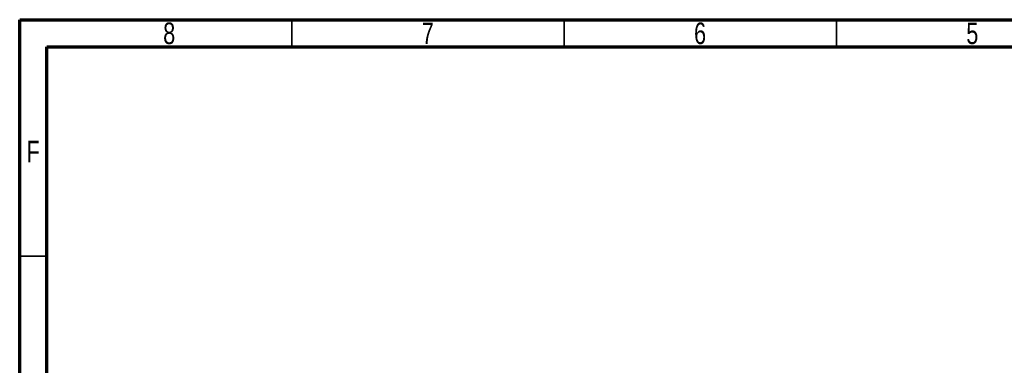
# Paper-space layout 'Mounting Plate ' of a CAD drawing. Header units: millimetres. Extents: x 15 to 415, y 5 to 292.
# Tile 8 of 33: x 15 to 196, y 228 to 292. Entities that reach past the tile are written whole.
import ezdxf

# ---------------------------------------------------------------- set-up
doc = ezdxf.new("R2010")
doc.units = ezdxf.units.MM
doc.styles.add('SLDTEXTSTYLE0', font='TXT', dxfattribs={"width": 0.75})

psp = doc.layouts.new('Mounting Plate ')

# ---------------------------------------------------------------- linework, layer by layer
at = {"color": 7, "linetype": 'Continuous', "lineweight": 70}
for p, q in [((15, 5), (15, 292)), ((15, 292), (415, 292)), ((20, 10), (20, 287)), ((20, 287), (410, 287))]:
    psp.add_line(p, q, dxfattribs=at)
at = {"color": 7, "linetype": 'Continuous', "lineweight": 35}
for p, q in [((65, 287), (65, 292)), ((115, 287), (115, 292)), ((165, 287), (165, 292)), ((20, 248.5), (15, 248.5))]:
    psp.add_line(p, q, dxfattribs=at)

# ---------------------------------------------------------------- texts
at = {"color": 7, "linetype": 'Continuous', "lineweight": 0, "char_height": 3.969, "attachment_point": 2, "style": 'SLDTEXTSTYLE0'}
for s, insert in [('8', (42.46, 291.476)), ('7', (89.96, 291.476)), ('6', (139.96, 291.476)), ('5', (189.96, 291.476)), ('F', (17.458, 269.726))]:
    psp.add_mtext(s, dxfattribs=dict(at, insert=insert))

doc.saveas('drawing.dxf')
